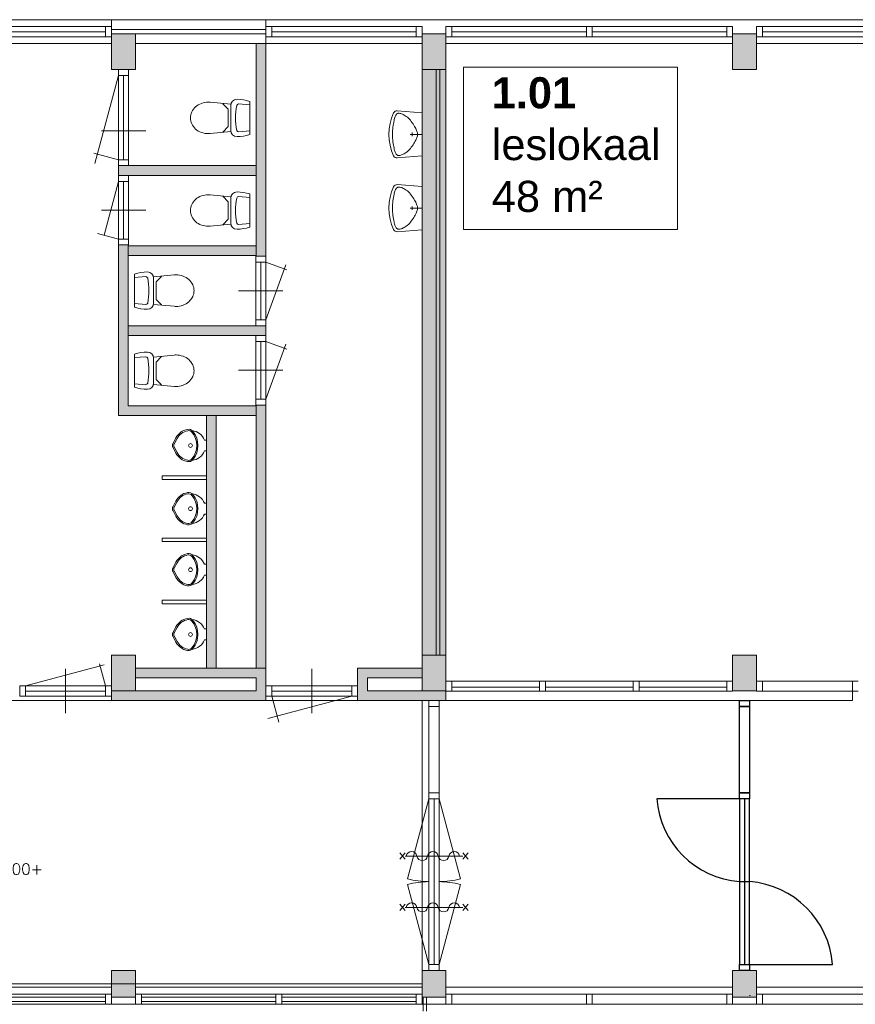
# Model space of a CAD drawing. Header units: millimetres. Extents: x 755778 to 1537169, y 90093 to 392038.
# Tile 71 of 134: x 925402 to 934818, y 348646 to 359738. Entities that reach past the tile are written whole.
import ezdxf

# ---------------------------------------------------------------- set-up
doc = ezdxf.new("R2010")
doc.units = ezdxf.units.MM
doc.layers.add('NIV 1HB', color=7, linetype='Continuous')
doc.layers.add('oppervlaktelijnen', color=6, linetype='Continuous', lineweight=35, plot=False)
doc.layers.add('RUIMTEnr', color=7, linetype='Continuous', lineweight=5)
doc.styles.add('ROMANS', font='romans.shx')
doc.styles.get("Standard").update_dxf_attribs({"font": 'arial.ttf'})

msp = doc.modelspace()

# ---------------------------------------------------------------- hatches: boundary and pattern name
at = {"layer": 'NIV 1HB', "lineweight": 5, "true_color": 0x555d61}
h = msp.add_hatch(color=251, dxfattribs=at)
h.paths.add_polyline_path([(922935.7, 359578.1), (923205.7, 359578.1), (923205.7, 359178.1), (922935.7, 359178.1)])
h.paths.add_polyline_path([(926435.7, 359578.1), (926705.7, 359578.1), (926705.7, 359178.1), (926435.7, 359178.1)])
h.paths.add_polyline_path([(929935.7, 359578.1), (930205.7, 359578.1), (930205.7, 359178.1), (929935.7, 359178.1)])
h.paths.add_polyline_path([(933435.7, 359578.1), (933705.7, 359578.1), (933705.7, 359178.1), (933435.7, 359178.1)])
h.paths.add_polyline_path([(940435.7, 359578.1), (940705.7, 359578.1), (940705.7, 359178.1), (940435.7, 359178.1)])
h.paths.add_polyline_path([(936935.7, 359578.1), (937205.7, 359578.1), (937205.7, 359178.1), (936935.7, 359178.1)])
h.paths.add_polyline_path([(943935.7, 359578.1), (944205.7, 359578.1), (944205.7, 359178.1), (943935.7, 359178.1)])
h.paths.add_polyline_path([(947435.7, 359578.1), (947705.7, 359578.1), (947705.7, 359178.1), (947435.7, 359178.1)])
h.paths.add_polyline_path([(950935.7, 359578.1), (951205.7, 359578.1), (951205.7, 359178.1), (950935.7, 359178.1)])
h.paths.add_polyline_path([(954435.7, 359578.1), (954705.7, 359578.1), (954705.7, 359178.1), (954435.7, 359178.1)])
h.paths.add_polyline_path([(957935.7, 359578.1), (958205.7, 359578.1), (958205.7, 359178.1), (957935.7, 359178.1)])
h.paths.add_polyline_path([(961435.7, 359578.1), (961705.7, 359578.1), (961705.7, 359178.1), (961435.7, 359178.1)])
h.paths.add_polyline_path([(964935.7, 359578.1), (965205.7, 359578.1), (965205.7, 359178.1), (964935.7, 359178.1)])
h.paths.add_polyline_path([(968435.7, 359578.1), (968705.7, 359578.1), (968705.7, 359178.1), (968435.7, 359178.1)])
h.paths.add_polyline_path([(971935.7, 359578.1), (972119.6, 359578.1), (972119.6, 359178.1), (971935.7, 359178.1)])
h.paths.add_polyline_path([(919725.7, 359578.1), (919995.7, 359578.1), (919995.7, 359178.1), (919725.7, 359178.1)])
h.paths.add_polyline_path([(918820.7, 359578.1), (919705.7, 359578.1), (919705.7, 359178.1), (918820.7, 359178.1)])
at = {"layer": 'NIV 1HB', "lineweight": 5}
for points in [[(928175.7, 359468.1), (928065.7, 359468.1), (928065.7, 357074.1), (928175.7, 357074.1)], [(928065.7, 358094.1), (926515.7, 358094.1), (926515.7, 357984.1), (926629.7, 357984.1), (928065.7, 357984.1)], [(928065.7, 355388.1), (926625.7, 355388.1), (926625.7, 357200.1), (926515.7, 357200.1), (926515.7, 355278.1), (928065.7, 355278.1)], [(928175.7, 356290.1), (928061.7, 356290.1), (926625.7, 356290.1), (926625.7, 356180.1), (928175.7, 356180.1)], [(928175.7, 355396.1), (928065.7, 355396.1), (928065.7, 352433.1), (928175.7, 352433.1)], [(927615.7, 355278.1), (927505.7, 355278.1), (927505.7, 352433.1), (927615.7, 352433.1)], [(928175.7, 352433.1), (926705.7, 352433.1), (926705.7, 352323.1), (928065.7, 352323.1), (928065.7, 352178.1), (926436.1, 352178.1), (926436.1, 352118.1), (926435.7, 352068.1), (928175.7, 352068.1)], [(929935.7, 352433.1), (929209.7, 352433.1), (929209.7, 352232.1), (929210.1, 352232.1), (929210.1, 352118.1), (929209.7, 352068.1), (930205.7, 352068.1), (930205.7, 352178.1), (929935.7, 352178.1), (929319.7, 352178.1), (929319.7, 352323.1), (929935.7, 352323.1)]]:
    msp.add_hatch(color=7, dxfattribs=at).paths.add_polyline_path(points)
h = msp.add_hatch(color=7, dxfattribs=at)
h.dxf.hatch_style = 1
h.paths.add_polyline_path([(930205.7, 359178.1), (929935.7, 359174.6), (929935.7, 352574.6), (930205.7, 352578.1)])
msp.add_hatch(color=7, dxfattribs=at).paths.add_polyline_path([(928065.7, 357192.1), (926625.7, 357192.1), (926625.7, 357082.1), (928065.7, 357082.1)], flags=17)
at = {"layer": 'NIV 1HB', "lineweight": 5, "true_color": 0x555d61}
h = msp.add_hatch(color=251, dxfattribs=at)
h.paths.add_polyline_path([(922935.7, 348728.1), (923205.7, 348728.1), (923205.7, 349028.1), (922935.7, 349028.1)])
h.paths.add_polyline_path([(926435.7, 348728.1), (926705.7, 348728.1), (926705.7, 349028.1), (926435.7, 349028.1)])
h.paths.add_polyline_path([(929935.7, 348728.1), (930205.7, 348728.1), (930205.7, 349028.1), (929935.7, 349028.1)])
h.paths.add_polyline_path([(933435.7, 348728.1), (933705.7, 348728.1), (933705.7, 349028.1), (933435.7, 349028.1)])
h.paths.add_polyline_path([(940435.7, 348728.1), (940705.7, 348728.1), (940705.7, 349028.1), (940435.7, 349028.1)])
h.paths.add_polyline_path([(936935.7, 348728.1), (937205.7, 348728.1), (937205.7, 349028.1), (936935.7, 349028.1)])
h.paths.add_polyline_path([(943935.7, 348728.1), (944205.7, 348728.1), (944205.7, 349028.1), (943935.7, 349028.1)])
h.paths.add_polyline_path([(926435.7, 352578.1), (926705.7, 352578.1), (926705.7, 352178.1), (926435.7, 352178.1)])
h.paths.add_polyline_path([(929935.7, 352578.1), (930205.7, 352578.1), (930205.7, 352178.1), (929935.7, 352178.1)])
h.paths.add_polyline_path([(933435.7, 352578.1), (933705.7, 352578.1), (933705.7, 352178.1), (933435.7, 352178.1)])
h.paths.add_polyline_path([(940435.7, 352578.1), (940705.7, 352578.1), (940705.7, 352178.1), (940435.7, 352178.1)])
h.paths.add_polyline_path([(936935.7, 352578.1), (937205.7, 352578.1), (937205.7, 352178.1), (936935.7, 352178.1)])
h.paths.add_polyline_path([(943935.7, 352578.1), (944205.7, 352578.1), (944205.7, 352178.1), (943935.7, 352178.1)])

# ---------------------------------------------------------------- linework, layer by layer
at = {"layer": 'NIV 1HB', "color": 7, "lineweight": 5}
for p, q in [((919995.7, 359738.1), (971935.7, 359738.1)), ((928175.7, 359738.1), (926435.7, 359738.1)), ((926435.7, 359738.1), (926435.7, 359628.1)), ((928175.7, 359628.1), (928175.7, 359738.1)), ((926368.7, 359660.1), (924854.2, 359660.1)), ((926368.7, 359603.1), (924854.2, 359603.1)), ((926435.7, 359660.1), (926368.7, 359660.1)), ((926368.7, 359660.1), (926368.7, 359546.1)), ((926435.7, 359660.1), (926435.7, 359546.1)), ((926435.7, 359628.1), (928175.7, 359628.1)), ((928242.7, 359660.1), (928175.7, 359660.1)), ((928175.7, 359660.1), (928175.7, 359546.1)), ((928242.7, 359660.1), (928242.7, 359546.1)), ((929868.7, 359660.1), (928242.7, 359660.1)), ((929868.7, 359603.1), (928242.7, 359603.1)), ((929935.7, 359660.1), (929868.7, 359660.1)), ((929868.7, 359660.1), (929868.7, 359546.1)), ((929935.7, 359660.1), (929935.7, 359546.1)), ((930272.7, 359660.1), (930205.7, 359660.1)), ((930205.7, 359660.1), (930205.7, 359546.1)), ((930272.7, 359660.1), (930272.7, 359546.1)), ((931787.2, 359660.1), (930272.7, 359660.1)), ((931787.2, 359603.1), (930272.7, 359603.1)), ((931854.2, 359660.1), (931787.2, 359660.1)), ((931787.2, 359660.1), (931787.2, 359546.1)), ((931854.2, 359660.1), (931854.2, 359546.1)), ((933368.7, 359660.1), (931854.2, 359660.1)), ((933368.7, 359603.1), (931854.2, 359603.1)), ((933435.7, 359660.1), (933368.7, 359660.1)), ((933368.7, 359660.1), (933368.7, 359546.1)), ((933435.7, 359660.1), (933435.7, 359546.1)), ((933772.7, 359660.1), (933705.7, 359660.1)), ((933705.7, 359660.1), (933705.7, 359546.1)), ((933772.7, 359660.1), (933772.7, 359546.1)), ((935287.2, 359660.1), (933772.7, 359660.1)), ((935287.2, 359603.1), (933772.7, 359603.1)), ((926368.7, 359546.1), (924854.2, 359546.1)), ((926368.7, 359546.1), (926435.7, 359546.1)), ((926435.7, 359578.1), (926705.7, 359578.1)), ((926435.7, 359178.1), (926435.7, 359578.1)), ((926705.7, 359578.1), (926705.7, 359178.1)), ((926705.7, 359468.1), (926705.7, 359578.1)), ((926705.7, 359578.1), (928175.7, 359578.1)), ((928175.7, 359578.1), (928175.7, 359468.1)), ((928175.7, 359546.1), (928242.7, 359546.1)), ((929868.7, 359546.1), (928242.7, 359546.1)), ((929868.7, 359546.1), (929935.7, 359546.1)), ((929935.7, 359578.1), (930205.7, 359578.1)), ((929935.7, 359178.1), (929935.7, 359578.1)), ((930205.7, 359578.1), (930205.7, 359178.1)), ((930205.7, 359546.1), (930272.7, 359546.1)), ((931787.2, 359546.1), (930272.7, 359546.1)), ((931787.2, 359546.1), (931854.2, 359546.1)), ((933368.7, 359546.1), (931854.2, 359546.1)), ((933368.7, 359546.1), (933435.7, 359546.1)), ((933435.7, 359578.1), (933705.7, 359578.1)), ((933435.7, 359178.1), (933435.7, 359578.1)), ((933705.7, 359578.1), (933705.7, 359178.1)), ((933705.7, 359546.1), (933772.7, 359546.1)), ((935287.2, 359546.1), (933772.7, 359546.1)), ((923205.7, 359468.1), (926435.7, 359468.1)), ((928175.7, 359468.1), (926705.7, 359468.1)), ((928065.7, 357074.1), (928065.7, 359468.1)), ((928065.7, 359468.1), (928175.7, 359468.1)), ((928175.7, 359468.1), (929935.7, 359468.1)), ((928175.7, 359468.1), (928175.7, 357074.1)), ((930205.7, 359468.1), (933435.7, 359468.1)), ((933705.7, 359468.1), (936935.7, 359468.1)), ((926705.7, 359178.1), (926435.7, 359178.1)), ((926515.7, 359178.1), (926515.7, 359111.1)), ((926629.7, 359178.1), (926515.7, 359178.1)), ((926629.7, 359111.1), (926629.7, 359178.1)), ((930205.7, 359178.1), (929935.7, 359178.1)), ((930135.7, 359178.1), (929935.7, 359178.1)), ((929935.7, 359178.1), (929935.7, 352578.1)), ((930095.7, 359178.1), (930095.7, 352578.1)), ((930205.7, 359178.1), (930095.7, 359178.1)), ((930135.7, 352578.1), (930135.7, 359178.1)), ((930205.7, 352578.1), (930205.7, 359178.1)), ((933705.7, 359178.1), (933435.7, 359178.1)), ((926515.7, 359111.1), (926250, 358119.4)), ((926629.7, 359111.1), (926515.7, 359111.1)), ((926515.7, 359111.1), (926515.7, 358161.1)), ((926572.7, 359111.1), (926572.7, 358161.1)), ((926629.7, 359111.1), (926629.7, 358161.1)), ((927780.1, 358786.2), (927549.3, 358808.1)), ((927750.1, 358729.5), (927690, 358791.5)), ((927750.1, 358533.8), (927750.1, 358729.5)), ((927780.1, 358492), (927780.1, 358770.2)), ((927868.6, 358788.7), (927994.1, 358777.8)), ((927994.1, 358817.6), (927994.1, 358444.6)), ((929620.2, 358599.1), (929623.6, 358613)), ((929623.6, 358613), (929627.1, 358625.4)), ((929627.1, 358625.4), (929630.6, 358636.3)), ((929630.6, 358636.3), (929634.2, 358645.9)), ((929634.2, 358645.9), (929637.9, 358654.2)), ((929637.9, 358654.2), (929641.6, 358661.3)), ((929641.6, 358661.3), (929645.4, 358667.3)), ((929645.4, 358667.3), (929649.4, 358672.3)), ((929649.4, 358672.3), (929653.5, 358676.4)), ((929653.5, 358676.4), (929657.8, 358679.5)), ((929935.7, 358689), (929655.9, 358711.2)), ((929657.8, 358679.5), (929662.6, 358681.8)), ((929662.6, 358681.8), (929667.7, 358683.2)), ((929667.7, 358683.2), (929673.5, 358683.8)), ((929673.5, 358683.8), (929679.9, 358683.4)), ((929679.9, 358683.4), (929687, 358682.2)), ((929687, 358682.2), (929695.1, 358680.2)), ((929695.1, 358680.2), (929704.1, 358677.3)), ((929704.1, 358677.3), (929714, 358673.5)), ((929714, 358673.5), (929724.5, 358668.8)), ((929724.5, 358668.8), (929735.6, 358663)), ((929735.6, 358663), (929747, 358656.2)), ((929747, 358656.2), (929758.6, 358648.2)), ((929758.6, 358648.2), (929770.2, 358639.1)), ((929770.2, 358639.1), (929781.8, 358628.7)), ((929781.8, 358628.7), (929793.1, 358617.1)), ((929793.1, 358617.1), (929804.1, 358604.5)), ((929804.1, 358604.5), (929814.6, 358591.2)), ((929935.7, 358689), (929935.7, 358202.7)), ((927750.1, 358533.8), (927690, 358471.8)), ((929603.3, 358488.3), (929605.1, 358509)), ((929605.1, 358509), (929607.5, 358529)), ((929607.5, 358529), (929610.3, 358548.3)), ((929610.3, 358548.3), (929613.4, 358566.5)), ((929613.4, 358566.5), (929616.7, 358583.5)), ((929616.7, 358583.5), (929620.2, 358599.1)), ((929814.6, 358591.2), (929824.6, 358577.4)), ((929824.6, 358577.4), (929834.1, 358563.4)), ((929834.1, 358563.4), (929842.9, 358549.6)), ((929842.9, 358549.6), (929851, 358536.1)), ((929851, 358536.1), (929858.2, 358523.4)), ((929858.2, 358523.4), (929864.6, 358511.6)), ((929864.6, 358511.6), (929870.1, 358500.6)), ((929870.1, 358500.6), (929874.7, 358490.3)), ((926322.7, 358486.1), (926822.7, 358486.1)), ((927780.1, 358477.1), (927549.3, 358455.2)), ((927868.6, 358473.5), (927994.1, 358484.4)), ((929601.7, 358445.8), (929602.1, 358467.1)), ((929602.1, 358424.5), (929601.7, 358445.8)), ((929602.1, 358467.1), (929603.3, 358488.3)), ((929603.3, 358403.4), (929602.1, 358424.5)), ((929605.1, 358382.7), (929603.3, 358403.4)), ((929607.5, 358362.6), (929605.1, 358382.7)), ((929935.7, 358445.8), (929800.4, 358445.8)), ((929823.6, 358465.6), (929823.6, 358426.1)), ((929870.1, 358391.1), (929864.6, 358380.1)), ((929874.7, 358401.3), (929870.1, 358391.1)), ((929874.7, 358490.3), (929878.4, 358480.7)), ((929878.4, 358410.9), (929874.7, 358401.3)), ((929878.4, 358480.7), (929881.3, 358471.6)), ((929881.3, 358420.1), (929878.4, 358410.9)), ((929881.3, 358471.6), (929883.4, 358462.8)), ((929883.4, 358428.9), (929881.3, 358420.1)), ((929883.4, 358462.8), (929884.6, 358454.2)), ((929884.6, 358437.4), (929883.4, 358428.9)), ((929884.6, 358454.2), (929885, 358445.8)), ((929885, 358445.8), (929884.6, 358437.4)), ((929610.3, 358343.3), (929607.5, 358362.6)), ((929613.4, 358325.1), (929610.3, 358343.3)), ((929616.7, 358308.1), (929613.4, 358325.1)), ((929620.2, 358292.6), (929616.7, 358308.1)), ((929623.6, 358278.6), (929620.2, 358292.6)), ((929627.1, 358266.2), (929623.6, 358278.6)), ((929793.1, 358274.5), (929781.8, 358262.9)), ((929804.1, 358287.1), (929793.1, 358274.5)), ((929814.6, 358300.5), (929804.1, 358287.1)), ((929824.6, 358314.3), (929814.6, 358300.5)), ((929834.1, 358328.2), (929824.6, 358314.3)), ((929842.9, 358342.1), (929834.1, 358328.2)), ((929851, 358355.5), (929842.9, 358342.1)), ((929858.2, 358368.2), (929851, 358355.5)), ((929864.6, 358380.1), (929858.2, 358368.2)), ((926278.2, 358224.7), (926238.2, 358235.4)), ((926515.7, 358161.1), (926278.2, 358224.7)), ((926515.7, 358161.1), (926515.7, 358094.1)), ((926629.7, 358161.1), (926515.7, 358161.1)), ((926629.7, 358094.1), (926629.7, 358161.1)), ((929630.6, 358255.3), (929627.1, 358266.2)), ((929634.2, 358245.7), (929630.6, 358255.3)), ((929637.9, 358237.5), (929634.2, 358245.7)), ((929641.6, 358230.4), (929637.9, 358237.5)), ((929645.4, 358224.4), (929641.6, 358230.4)), ((929649.4, 358219.4), (929645.4, 358224.4)), ((929653.5, 358215.3), (929649.4, 358219.4)), ((929657.8, 358212.1), (929653.5, 358215.3)), ((929935.7, 358202.7), (929655.9, 358180.5)), ((929662.6, 358209.8), (929657.8, 358212.1)), ((929667.7, 358208.4), (929662.6, 358209.8)), ((929673.5, 358207.9), (929667.7, 358208.4)), ((929679.9, 358208.2), (929673.5, 358207.9)), ((929687, 358209.4), (929679.9, 358208.2)), ((929695.1, 358211.5), (929687, 358209.4)), ((929704.1, 358214.4), (929695.1, 358211.5)), ((929714, 358218.1), (929704.1, 358214.4)), ((929724.5, 358222.9), (929714, 358218.1)), ((929735.6, 358228.6), (929724.5, 358222.9)), ((929747, 358235.5), (929735.6, 358228.6)), ((929758.6, 358243.4), (929747, 358235.5)), ((929770.2, 358252.5), (929758.6, 358243.4)), ((929781.8, 358262.9), (929770.2, 358252.5)), ((926629.7, 358094.1), (926515.7, 358094.1)), ((926515.7, 357984.1), (926515.7, 358094.1)), ((926515.7, 358094.1), (928065.7, 358094.1)), ((928065.7, 358094.1), (928065.7, 357984.1)), ((926515.7, 357917.1), (926515.7, 357984.1)), ((926629.7, 357984.1), (926515.7, 357984.1)), ((928065.7, 357984.1), (926515.7, 357984.1)), ((926629.7, 357984.1), (926629.7, 357917.1)), ((926515.7, 357917.1), (926353.2, 357310.6)), ((926629.7, 357917.1), (926515.7, 357917.1)), ((926515.7, 357267.1), (926515.7, 357917.1)), ((926572.7, 357267.1), (926572.7, 357917.1)), ((926629.7, 357267.1), (926629.7, 357917.1)), ((929637.9, 357823.5), (929641.6, 357830.6)), ((929641.6, 357830.6), (929645.4, 357836.6)), ((929645.4, 357836.6), (929649.4, 357841.6)), ((929649.4, 357841.6), (929653.5, 357845.6)), ((929653.5, 357845.6), (929657.8, 357848.8)), ((929935.7, 357858.2), (929655.9, 357880.5)), ((929657.8, 357848.8), (929662.6, 357851.1)), ((929662.6, 357851.1), (929667.7, 357852.5)), ((929667.7, 357852.5), (929673.5, 357853)), ((929673.5, 357853), (929679.9, 357852.7)), ((929679.9, 357852.7), (929687, 357851.5)), ((929687, 357851.5), (929695.1, 357849.5)), ((929695.1, 357849.5), (929704.1, 357846.6)), ((929704.1, 357846.6), (929714, 357842.8)), ((929714, 357842.8), (929724.5, 357838)), ((929724.5, 357838), (929735.6, 357832.3)), ((929735.6, 357832.3), (929747, 357825.5)), ((929935.7, 357858.2), (929935.7, 357372)), ((927780.1, 357743.2), (927549.3, 357765.1)), ((927750.1, 357686.5), (927690, 357748.5)), ((927780.1, 357449), (927780.1, 357727.2)), ((927868.6, 357745.7), (927994.1, 357734.8)), ((927994.1, 357774.6), (927994.1, 357401.6)), ((929607.5, 357698.3), (929610.3, 357717.6)), ((929610.3, 357717.6), (929613.4, 357735.8)), ((929613.4, 357735.8), (929616.7, 357752.8)), ((929616.7, 357752.8), (929620.2, 357768.3)), ((929620.2, 357768.3), (929623.6, 357782.3)), ((929623.6, 357782.3), (929627.1, 357794.7)), ((929627.1, 357794.7), (929630.6, 357805.6)), ((929630.6, 357805.6), (929634.2, 357815.2)), ((929634.2, 357815.2), (929637.9, 357823.5)), ((929747, 357825.5), (929758.6, 357817.5)), ((929758.6, 357817.5), (929770.2, 357808.4)), ((929770.2, 357808.4), (929781.8, 357798)), ((929781.8, 357798), (929793.1, 357786.4)), ((929793.1, 357786.4), (929804.1, 357773.8)), ((929804.1, 357773.8), (929814.6, 357760.4)), ((929814.6, 357760.4), (929824.6, 357746.6)), ((929824.6, 357746.6), (929834.1, 357732.7)), ((929834.1, 357732.7), (929842.9, 357718.8)), ((929842.9, 357718.8), (929851, 357705.4)), ((927750.1, 357490.8), (927750.1, 357686.5)), ((929601.7, 357615.1), (929602.1, 357636.4)), ((929602.1, 357593.8), (929601.7, 357615.1)), ((929602.1, 357636.4), (929603.3, 357657.5)), ((929603.3, 357657.5), (929605.1, 357678.2)), ((929605.1, 357678.2), (929607.5, 357698.3)), ((929935.7, 357615.1), (929800.4, 357615.1)), ((929823.6, 357634.9), (929823.6, 357595.3)), ((929851, 357705.4), (929858.2, 357692.7)), ((929858.2, 357692.7), (929864.6, 357680.8)), ((929864.6, 357680.8), (929870.1, 357669.9)), ((929870.1, 357669.9), (929874.7, 357659.6)), ((929874.7, 357659.6), (929878.4, 357650)), ((929878.4, 357650), (929881.3, 357640.8)), ((929881.3, 357640.8), (929883.4, 357632.1)), ((929883.4, 357632.1), (929884.6, 357623.5)), ((929884.6, 357606.7), (929883.4, 357598.1)), ((929884.6, 357623.5), (929885, 357615.1)), ((929885, 357615.1), (929884.6, 357606.7)), ((926322.7, 357592.1), (926822.7, 357592.1)), ((929603.3, 357572.7), (929602.1, 357593.8)), ((929605.1, 357552), (929603.3, 357572.7)), ((929607.5, 357531.9), (929605.1, 357552)), ((929610.3, 357512.6), (929607.5, 357531.9)), ((929613.4, 357494.4), (929610.3, 357512.6)), ((929834.1, 357497.5), (929824.6, 357483.6)), ((929842.9, 357511.4), (929834.1, 357497.5)), ((929851, 357524.8), (929842.9, 357511.4)), ((929858.2, 357537.5), (929851, 357524.8)), ((929864.6, 357549.3), (929858.2, 357537.5)), ((929870.1, 357560.3), (929864.6, 357549.3)), ((929874.7, 357570.6), (929870.1, 357560.3)), ((929878.4, 357580.2), (929874.7, 357570.6)), ((929881.3, 357589.4), (929878.4, 357580.2)), ((929883.4, 357598.1), (929881.3, 357589.4)), ((927780.1, 357434.1), (927549.3, 357412.2)), ((927750.1, 357490.8), (927690, 357428.8)), ((927868.6, 357430.5), (927994.1, 357441.4)), ((929616.7, 357477.4), (929613.4, 357494.4)), ((929620.2, 357461.8), (929616.7, 357477.4)), ((929623.6, 357447.9), (929620.2, 357461.8)), ((929627.1, 357435.5), (929623.6, 357447.9)), ((929630.6, 357424.6), (929627.1, 357435.5)), ((929634.2, 357415), (929630.6, 357424.6)), ((929637.9, 357406.7), (929634.2, 357415)), ((929641.6, 357399.6), (929637.9, 357406.7)), ((929645.4, 357393.6), (929641.6, 357399.6)), ((929649.4, 357388.6), (929645.4, 357393.6)), ((929653.5, 357384.6), (929649.4, 357388.6)), ((929657.8, 357381.4), (929653.5, 357384.6)), ((929714, 357387.4), (929704.1, 357383.6)), ((929724.5, 357392.2), (929714, 357387.4)), ((929735.6, 357397.9), (929724.5, 357392.2)), ((929747, 357404.7), (929735.6, 357397.9)), ((929758.6, 357412.7), (929747, 357404.7)), ((929770.2, 357421.8), (929758.6, 357412.7)), ((929781.8, 357432.2), (929770.2, 357421.8)), ((929793.1, 357443.8), (929781.8, 357432.2)), ((929804.1, 357456.4), (929793.1, 357443.8)), ((929814.6, 357469.8), (929804.1, 357456.4)), ((929824.6, 357483.6), (929814.6, 357469.8)), ((926515.7, 357267.1), (926278.2, 357330.7)), ((929935.7, 357372), (929655.9, 357349.7)), ((929662.6, 357379.1), (929657.8, 357381.4)), ((929667.7, 357377.7), (929662.6, 357379.1)), ((929673.5, 357377.2), (929667.7, 357377.7)), ((929679.9, 357377.5), (929673.5, 357377.2)), ((929687, 357378.7), (929679.9, 357377.5)), ((929695.1, 357380.7), (929687, 357378.7)), ((929704.1, 357383.6), (929695.1, 357380.7)), ((926515.7, 357200.1), (926515.7, 357267.1)), ((926629.7, 357267.1), (926515.7, 357267.1)), ((926629.7, 357200.1), (926515.7, 357200.1)), ((926625.7, 357200.1), (926515.7, 357200.1)), ((926515.7, 357200.1), (926515.7, 355278.1)), ((926625.7, 355388.1), (926625.7, 357200.1)), ((926625.7, 357082.1), (926625.7, 357192.1)), ((926625.7, 357192.1), (928065.7, 357192.1)), ((926629.7, 357267.1), (926629.7, 357200.1)), ((928065.7, 357192.1), (928065.7, 357082.1)), ((928065.7, 357082.1), (926625.7, 357082.1)), ((928061.7, 357007.1), (928061.7, 357074.1)), ((928061.7, 357074.1), (928175.7, 357074.1)), ((928175.7, 357074.1), (928065.7, 357074.1)), ((928175.7, 357074.1), (928175.7, 357007.1)), ((928061.7, 357007.1), (928175.7, 357007.1)), ((928061.7, 357007.1), (928061.7, 356357.1)), ((928118.7, 357007.1), (928118.7, 356357.1)), ((928175.7, 357007.1), (928413.8, 356920.4)), ((928175.7, 357007.1), (928175.7, 356357.1)), ((928175.7, 356357.1), (928401.2, 356976.7)), ((926697.3, 356499.6), (926697.3, 356872.6)), ((926822.8, 356843.7), (926697.3, 356832.8)), ((926911.3, 356840.1), (927142.1, 356862)), ((926941.3, 356783.4), (927001.4, 356845.3)), ((926911.3, 356825.2), (926911.3, 356547)), ((926941.3, 356783.4), (926941.3, 356587.6)), ((927868.7, 356682.1), (928368.7, 356682.1)), ((926822.8, 356528.5), (926697.3, 356539.4)), ((926911.3, 356530.9), (927142.1, 356509)), ((926941.3, 356587.6), (927001.4, 356525.7)), ((926625.7, 356180.1), (926625.7, 356290.1)), ((926625.7, 356290.1), (928175.7, 356290.1)), ((928061.7, 356290.1), (928061.7, 356357.1)), ((928061.7, 356357.1), (928175.7, 356357.1)), ((928061.7, 356290.1), (928175.7, 356290.1)), ((928175.7, 356357.1), (928175.7, 356290.1)), ((928175.7, 356290.1), (928175.7, 356180.1)), ((928175.7, 356180.1), (926625.7, 356180.1)), ((928061.7, 356180.1), (928061.7, 356113.1)), ((928061.7, 356180.1), (928175.7, 356180.1)), ((928175.7, 356113.1), (928175.7, 356180.1)), ((928061.7, 356113.1), (928175.7, 356113.1)), ((928061.7, 355463.1), (928061.7, 356113.1)), ((928118.7, 355463.1), (928118.7, 356113.1)), ((928175.7, 356113.1), (928413.8, 356026.4)), ((928175.7, 355463.1), (928175.7, 356113.1)), ((928175.7, 355463.1), (928401.2, 356082.7)), ((926697.3, 355597.6), (926697.3, 355970.6)), ((926911.3, 355938.1), (927142.1, 355960)), ((926941.3, 355881.4), (927001.4, 355943.3)), ((926822.8, 355941.7), (926697.3, 355930.8)), ((926911.3, 355923.2), (926911.3, 355645)), ((926941.3, 355881.4), (926941.3, 355685.6)), ((927868.7, 355788.1), (928368.7, 355788.1)), ((926822.8, 355626.5), (926697.3, 355637.4)), ((926911.3, 355628.9), (927142.1, 355607)), ((926941.3, 355685.6), (927001.4, 355623.7)), ((928065.7, 355388.1), (926625.7, 355388.1)), ((928061.7, 355463.1), (928061.7, 355396.1)), ((928061.7, 355463.1), (928175.7, 355463.1)), ((928061.7, 355396.1), (928175.7, 355396.1)), ((928065.7, 352433.1), (928065.7, 355396.1)), ((928065.7, 355396.1), (928175.7, 355396.1)), ((928065.7, 355278.1), (928065.7, 355388.1)), ((928175.7, 355396.1), (928175.7, 355463.1)), ((928175.7, 355396.1), (928175.7, 352433.1)), ((926515.7, 355278.1), (928065.7, 355278.1)), ((927505.7, 352433.1), (927505.7, 355278.1)), ((927505.7, 355278.1), (927615.7, 355278.1)), ((927615.7, 355278.1), (927615.7, 352433.1)), ((927130, 354964.6), (927163.1, 355027.4)), ((927142.8, 354957.8), (927176, 355020.6)), ((927505.7, 355002.9), (927483.1, 355002.9)), ((927505.7, 354879.6), (927505.7, 355002.9)), ((927163.1, 354855.1), (927130, 354917.9)), ((927176, 354861.9), (927142.8, 354924.7)), ((927505.7, 354879.6), (927483.1, 354879.6)), ((927505.7, 354598.1), (927005.7, 354598.1)), ((927005.7, 354598.1), (927005.7, 354558.1)), ((927005.7, 354558.1), (927505.7, 354558.1)), ((927505.7, 354558.1), (927505.7, 354598.1)), ((927130, 354253), (927163.1, 354315.8)), ((927142.8, 354246.3), (927176, 354309)), ((927505.7, 354291.3), (927483.1, 354291.3)), ((927505.7, 354168), (927505.7, 354291.3)), ((927163.1, 354143.6), (927130, 354206.3)), ((927176, 354150.3), (927142.8, 354213.1)), ((927505.7, 354168), (927483.1, 354168)), ((927505.7, 353898.1), (927005.7, 353898.1)), ((927005.7, 353898.1), (927005.7, 353858.1)), ((927005.7, 353858.1), (927505.7, 353858.1)), ((927505.7, 353858.1), (927505.7, 353898.1)), ((927130, 353564.8), (927163.1, 353627.6)), ((927142.8, 353558), (927176, 353620.8)), ((927163.1, 353455.3), (927130, 353518.1)), ((927176, 353462.1), (927142.8, 353524.9)), ((927505.7, 353603.1), (927483.1, 353603.1)), ((927505.7, 353479.8), (927505.7, 353603.1)), ((927505.7, 353479.8), (927483.1, 353479.8)), ((927505.7, 353198.1), (927005.7, 353198.1)), ((927005.7, 353198.1), (927005.7, 353158.1)), ((927505.7, 353158.1), (927505.7, 353198.1)), ((927005.7, 353158.1), (927505.7, 353158.1)), ((927130, 352835.8), (927163.1, 352898.5)), ((927142.8, 352829), (927176, 352891.8)), ((927505.7, 352874.1), (927483.1, 352874.1)), ((927505.7, 352750.8), (927505.7, 352874.1)), ((927163.1, 352726.3), (927130, 352789.1)), ((927176, 352733.1), (927142.8, 352795.8)), ((927505.7, 352750.8), (927483.1, 352750.8)), ((926435.7, 352578.1), (926705.7, 352578.1)), ((926435.7, 352178.1), (926435.7, 352578.1)), ((926435.7, 352178.1), (926435.7, 352578.1)), ((926435.7, 352578.1), (926705.7, 352578.1)), ((926705.7, 352578.1), (926705.7, 352178.1)), ((926705.7, 352578.1), (926705.7, 352178.1)), ((929935.7, 352578.1), (930135.7, 352578.1)), ((929935.7, 352578.1), (930205.7, 352578.1)), ((929935.7, 352178.1), (929935.7, 352578.1)), ((929935.7, 352178.1), (929935.7, 352578.1)), ((929935.7, 352578.1), (930205.7, 352578.1)), ((930095.7, 352578.1), (930205.7, 352578.1)), ((930205.7, 352578.1), (930205.7, 352178.1)), ((930205.7, 352578.1), (930205.7, 352178.1)), ((933435.7, 352578.1), (933705.7, 352578.1)), ((933435.7, 352178.1), (933435.7, 352578.1)), ((933435.7, 352178.1), (933435.7, 352578.1)), ((933435.7, 352578.1), (933705.7, 352578.1)), ((933705.7, 352578.1), (933705.7, 352178.1)), ((933705.7, 352578.1), (933705.7, 352178.1)), ((925469.1, 352232.1), (926354.6, 352469.4)), ((925919.1, 351925.1), (925919.1, 352425.1)), ((926369.1, 352232.1), (926302.7, 352479.8)), ((928175.7, 352433.1), (926705.7, 352433.1)), ((926705.7, 352433.1), (926705.7, 352323.1)), ((927615.7, 352433.1), (927505.7, 352433.1)), ((928175.7, 352433.1), (928065.7, 352433.1)), ((928175.7, 352068.1), (928175.7, 352433.1)), ((928693.1, 351925.1), (928693.1, 352425.1)), ((929209.7, 352068.1), (929209.7, 352433.1)), ((929209.7, 352433.1), (929935.7, 352433.1)), ((929935.7, 352433.1), (929935.7, 352323.1)), ((926705.7, 352323.1), (928065.7, 352323.1)), ((928065.7, 352323.1), (928065.7, 352178.1)), ((929935.7, 352323.1), (929319.7, 352323.1)), ((929319.7, 352323.1), (929319.7, 352178.1)), ((930205.7, 352288.1), (930205.7, 352068.1)), ((930272.7, 352288.1), (930205.7, 352288.1)), ((930205.7, 352174.1), (930205.7, 352288.1)), ((930205.7, 352288.1), (933435.7, 352288.1)), ((930272.7, 352174.1), (930272.7, 352288.1)), ((930272.7, 352288.1), (931260.7, 352288.1)), ((931327.7, 352288.1), (931260.7, 352288.1)), ((931260.7, 352174.1), (931260.7, 352288.1)), ((931327.7, 352174.1), (931327.7, 352288.1)), ((931327.7, 352288.1), (932314.7, 352288.1)), ((932381.7, 352288.1), (932314.7, 352288.1)), ((932314.7, 352174.1), (932314.7, 352288.1)), ((932381.7, 352174.1), (932381.7, 352288.1)), ((932381.7, 352288.1), (933368.7, 352288.1)), ((933435.7, 352288.1), (933368.7, 352288.1)), ((933368.7, 352174.1), (933368.7, 352288.1)), ((933435.7, 352174.1), (933435.7, 352288.1)), ((933772.7, 352288.1), (933705.7, 352288.1)), ((933705.7, 352288.1), (933705.7, 352174.1)), ((933772.7, 352288.1), (933772.7, 352174.1)), ((933772.7, 352288.1), (934784.7, 352288.1)), ((934784.7, 352068.1), (934784.7, 352288.1)), ((934851.7, 352288.1), (934784.7, 352288.1)), ((934784.7, 352288.1), (934784.7, 352174.1)), ((925469.1, 352232.1), (925402.1, 352232.1)), ((925402.1, 352232.1), (925402.1, 352118.1)), ((925469.1, 352232.1), (925469.1, 352118.1)), ((926369.1, 352232.1), (925469.1, 352232.1)), ((926369.1, 352175.1), (925469.1, 352175.1)), ((926436.1, 352232.1), (926369.1, 352232.1)), ((926369.1, 352232.1), (926369.1, 352118.1)), ((926705.7, 352178.1), (926435.7, 352178.1)), ((926705.7, 352178.1), (926435.7, 352178.1)), ((928065.7, 352178.1), (926435.7, 352178.1)), ((926435.7, 352178.1), (926435.7, 352068.1)), ((926436.1, 352232.1), (926436.1, 352118.1)), ((928243.1, 352232.1), (928176.1, 352232.1)), ((928176.1, 352232.1), (928176.1, 352118.1)), ((928243.1, 352232.1), (928243.1, 352118.1)), ((929143.1, 352232.1), (928243.1, 352232.1)), ((929143.1, 352175.1), (928243.1, 352175.1)), ((929210.1, 352232.1), (929143.1, 352232.1)), ((929143.1, 352232.1), (929143.1, 352118.1)), ((929210.1, 352232.1), (929210.1, 352118.1)), ((929319.7, 352178.1), (930205.7, 352178.1)), ((930205.7, 352178.1), (929935.7, 352178.1)), ((930205.7, 352178.1), (929935.7, 352178.1)), ((930205.7, 352178.1), (930205.7, 352068.1)), ((930205.7, 352174.1), (930272.7, 352174.1)), ((930272.7, 352220.4), (931260.7, 352220.4)), ((930272.7, 352174.1), (931260.7, 352174.1)), ((931260.7, 352174.1), (931327.7, 352174.1)), ((931327.7, 352220.4), (932315.7, 352220.4)), ((931327.7, 352174.1), (932314.7, 352174.1)), ((932314.7, 352174.1), (932381.7, 352174.1)), ((932381.7, 352220.4), (933369.7, 352220.4)), ((932381.7, 352174.1), (933368.7, 352174.1)), ((933368.7, 352174.1), (933435.7, 352174.1)), ((933705.7, 352178.1), (933435.7, 352178.1)), ((933705.7, 352178.1), (933435.7, 352178.1)), ((933705.7, 352174.1), (933772.7, 352174.1)), ((933772.7, 352174.1), (934784.7, 352174.1)), ((934784.7, 352174.1), (934851.7, 352174.1)), ((925402.1, 352118.1), (925469.1, 352118.1)), ((926369.1, 352118.1), (925469.1, 352118.1)), ((926369.1, 352118.1), (926436.1, 352118.1)), ((926435.7, 352068.1), (928175.7, 352068.1)), ((928176.1, 352118.1), (928243.1, 352118.1)), ((929143.1, 352118.1), (928199.6, 351865.3)), ((928243.1, 352118.1), (928322.1, 351823.3)), ((929143.1, 352118.1), (928243.1, 352118.1)), ((929143.1, 352118.1), (929210.1, 352118.1)), ((930205.7, 352068.1), (929209.7, 352068.1)), ((930013.7, 352068.1), (930013.7, 352001.1)), ((930127.7, 352068.1), (930013.7, 352068.1)), ((930127.7, 352001.1), (930127.7, 352068.1)), ((930205.7, 352068.1), (934784.7, 352068.1)), ((930127.7, 352001.1), (930013.7, 352001.1)), ((930013.7, 352001.1), (930013.7, 351013.1)), ((930127.7, 352001.1), (930127.7, 351013.1)), ((930013.7, 350961.1), (929772.2, 350059.9)), ((930013.7, 351028.1), (930013.7, 350961.1)), ((930127.7, 351028.1), (930013.7, 351028.1)), ((930127.7, 350961.1), (930013.7, 350961.1)), ((930013.7, 350961.1), (930013.7, 349095.1)), ((930070.7, 350961.1), (930070.7, 349095.1)), ((930127.7, 350961.1), (930127.7, 351028.1)), ((930127.7, 350961.1), (930127.7, 349095.1)), ((930127.7, 350961.1), (930369.2, 350059.9)), ((929686.7, 350279.5), (929746.7, 350351.5)), ((929686.7, 350351.5), (929746.7, 350279.5)), ((929746.7, 350315.5), (930394.7, 350315.5)), ((930454.7, 350351.5), (930394.7, 350279.5)), ((930454.7, 350279.5), (930394.7, 350351.5)), ((930013.7, 349095.1), (929772.2, 349996.3)), ((930127.7, 349095.1), (930369.2, 349996.3)), ((929686.7, 349701.1), (929746.7, 349773.1)), ((929686.7, 349773.1), (929746.7, 349701.1)), ((929746.7, 349737.1), (930394.7, 349737.1)), ((930454.7, 349773.1), (930394.7, 349701.1)), ((930454.7, 349701.1), (930394.7, 349773.1)), ((930013.7, 349095.1), (930013.7, 349028.1)), ((930127.7, 349095.1), (930013.7, 349095.1)), ((930127.7, 349028.1), (930127.7, 349095.1)), ((926705.7, 349028.1), (926435.7, 349028.1)), ((926435.7, 349028.1), (926435.7, 348728.1)), ((926705.7, 348728.1), (926705.7, 349028.1)), ((930205.7, 349028.1), (929935.7, 349028.1)), ((929935.7, 349028.1), (929935.7, 348728.1)), ((930127.7, 349028.1), (930013.7, 349028.1)), ((930205.7, 348728.1), (930205.7, 349028.1)), ((933705.7, 349028.1), (933435.7, 349028.1)), ((933435.7, 349028.1), (933435.7, 348728.1)), ((933705.7, 348728.1), (933705.7, 349028.1)), ((923205.7, 348838.1), (926435.7, 348838.1)), ((926368.7, 348760.1), (924854.2, 348760.1)), ((926435.7, 348760.1), (926368.7, 348760.1)), ((926368.7, 348760.1), (926368.7, 348646.1)), ((926435.7, 348760.1), (926435.7, 348646.1)), ((926705.7, 348838.1), (929935.7, 348838.1)), ((926772.7, 348760.1), (926705.7, 348760.1)), ((926705.7, 348760.1), (926705.7, 348646.1)), ((926772.7, 348760.1), (926772.7, 348646.1)), ((928287.2, 348760.1), (926772.7, 348760.1)), ((928354.2, 348760.1), (928287.2, 348760.1)), ((928287.2, 348760.1), (928287.2, 348646.1)), ((928354.2, 348760.1), (928354.2, 348646.1)), ((929868.7, 348760.1), (928354.2, 348760.1)), ((929935.7, 348760.1), (929868.7, 348760.1)), ((929868.7, 348760.1), (929868.7, 348646.1)), ((929935.7, 348760.1), (929935.7, 348646.1)), ((930205.7, 348838.1), (933435.7, 348838.1)), ((930272.7, 348760.1), (930205.7, 348760.1)), ((930205.7, 348760.1), (930205.7, 348646.1)), ((930272.7, 348760.1), (930272.7, 348646.1)), ((931787.2, 348760.1), (930272.7, 348760.1)), ((931854.2, 348760.1), (931787.2, 348760.1)), ((931787.2, 348760.1), (931787.2, 348646.1)), ((931854.2, 348760.1), (931854.2, 348646.1)), ((933368.7, 348760.1), (931854.2, 348760.1)), ((933435.7, 348760.1), (933368.7, 348760.1)), ((933368.7, 348760.1), (933368.7, 348646.1)), ((933435.7, 348760.1), (933435.7, 348646.1)), ((933625.1, 348743.1), (933628.6, 348750.9)), ((933632.5, 348743.1), (933628.6, 348750.8)), ((933705.7, 348838.1), (936935.7, 348838.1)), ((933772.7, 348760.1), (933705.7, 348760.1)), ((933705.7, 348760.1), (933705.7, 348646.1)), ((933772.7, 348760.1), (933772.7, 348646.1)), ((935287.2, 348760.1), (933772.7, 348760.1)), ((968570.7, 348646.1), (919995.7, 348646.1)), ((926368.7, 348728.1), (924854.2, 348728.1)), ((924854.2, 348678.1), (926368.7, 348678.1)), ((926368.7, 348678.1), (926368.7, 348728.1)), ((926368.7, 348646.1), (926435.7, 348646.1)), ((926435.7, 348728.1), (926705.7, 348728.1)), ((926705.7, 348646.1), (926772.7, 348646.1)), ((928287.2, 348728.1), (926772.7, 348728.1)), ((926772.7, 348728.1), (926772.7, 348678.1)), ((926772.7, 348678.1), (928287.2, 348678.1)), ((928287.2, 348678.1), (928287.2, 348728.1)), ((928287.2, 348646.1), (928354.2, 348646.1)), ((929868.7, 348728.1), (928354.2, 348728.1)), ((928354.2, 348728.1), (928354.2, 348678.1)), ((928354.2, 348678.1), (929868.7, 348678.1)), ((929868.7, 348678.1), (929868.7, 348728.1)), ((929868.7, 348646.1), (929935.7, 348646.1)), ((929935.7, 348728.1), (930205.7, 348728.1)), ((929984.5, 348728.1), (929948.4, 348728.1)), ((929948.4, 348728.1), (929948.4, 348568.1)), ((929984.5, 348568.1), (929984.5, 348728.1)), ((930205.7, 348646.1), (930272.7, 348646.1)), ((931787.2, 348646.1), (931854.2, 348646.1)), ((933368.7, 348646.1), (933435.7, 348646.1)), ((933435.7, 348728.1), (933705.7, 348728.1)), ((933705.7, 348646.1), (933772.7, 348646.1))]:
    msp.add_line(p, q, dxfattribs=at)
at = {"layer": 'NIV 1HB', "color": 7}
for p, q in [((933513.7, 352068.1), (933627.7, 352068.1)), ((933513.7, 352001.1), (933513.7, 352068.1)), ((933627.7, 352068.1), (933627.7, 352001.1)), ((933513.7, 352001.1), (933627.7, 352001.1)), ((933513.7, 351028.1), (933513.7, 352001.1)), ((933627.7, 352001.1), (933513.7, 352001.1)), ((933627.7, 352001.1), (933627.7, 351028.1)), ((933513.7, 350961.1), (932580.7, 350961.1)), ((933627.7, 351028.1), (933513.7, 351028.1)), ((933513.7, 351028.1), (933627.7, 351028.1)), ((933513.7, 350961.1), (933513.7, 351028.1)), ((933627.7, 350961.1), (933513.7, 350961.1)), ((933513.7, 350961.1), (933513.7, 349095.1)), ((933627.7, 350961.1), (933513.7, 350961.1)), ((933570.7, 350961.1), (933570.7, 349095.1)), ((933627.7, 351028.1), (933627.7, 350961.1)), ((933627.7, 349095.1), (933627.7, 350961.1)), ((933513.7, 350028.1), (933627.7, 350028.1)), ((933513.7, 349095.1), (933627.7, 349095.1)), ((933513.7, 349095.1), (933627.7, 349095.1)), ((933513.7, 349028.1), (933513.7, 349095.1)), ((933627.7, 349095.1), (933627.7, 349028.1)), ((933627.7, 349095.1), (934560.7, 349095.1)), ((933627.7, 349028.1), (933513.7, 349028.1))]:
    msp.add_line(p, q, dxfattribs=at)
at = {"layer": 'NIV 1HB', "color": 7, "lineweight": 5}
for centre in [(927326.1, 354941.2), (927326.1, 354229.7), (927326.1, 353541.5), (927326.1, 352812.4)]:
    msp.add_circle(centre, 21.5, dxfattribs=at)
for centre, radius, start, end in [((927851, 358770.2), 70.9, 90, 180), ((927851.1, 358394.5), 446.6, 71.32403, 90.01159), ((927503.8, 358621.1), 181, 131.25548, 154.72196), ((927518.2, 358604.7), 202.8, 109.96738, 131.25548), ((927527.5, 358578.9), 230.2, 90, 109.96738), ((927527.5, 358578.9), 230.2, 84.57812, 90), ((928540.9, 358631.1), 707.8, 168.49957, 191.50043), ((927867.5, 358768.1), 20.6, 86.89039, 168.49957), ((927481.5, 358631.7), 156.3, 154.72196, 180), ((927481.5, 358631.7), 156.3, 180, 205.27804), ((930143, 358445.8), 580, 155.35536, 204.64464), ((929652.7, 358670.8), 40.5, 85.45689, 155.35536), ((927503.8, 358642.2), 181, 205.27804, 228.74452), ((927518.2, 358658.6), 202.8, 228.74452, 250.03262), ((927527.5, 358684.4), 230.2, 250.03262, 270), ((927527.5, 358684.4), 230.2, 270, 275.42188), ((927851, 358492), 70.9, 180, 270), ((927867.5, 358494.1), 20.6, 191.50043, 273.10961), ((927851.1, 358867.7), 446.6, 269.98841, 288.67597), ((929652.7, 358220.9), 40.5, 204.64464, 274.54311), ((930143, 357615.1), 580, 155.35536, 204.64464), ((929652.7, 357840), 40.5, 85.45689, 155.35536), ((927518.2, 357561.7), 202.8, 109.96738, 131.25548), ((927527.5, 357535.9), 230.2, 90, 109.96738), ((927527.5, 357535.9), 230.2, 84.57812, 90), ((927851, 357727.2), 70.9, 90, 180), ((928540.9, 357588.1), 707.8, 168.49957, 191.50043), ((927867.5, 357725.1), 20.6, 86.89039, 168.49957), ((927851.1, 357351.5), 446.6, 71.32403, 90.01159), ((927481.5, 357588.7), 156.3, 154.72196, 180), ((927503.8, 357578.1), 181, 131.25548, 154.72196), ((927481.5, 357588.7), 156.3, 180, 205.27804), ((927503.8, 357599.2), 181, 205.27804, 228.74452), ((927518.2, 357615.6), 202.8, 228.74452, 250.03262), ((927527.5, 357641.4), 230.2, 250.03262, 270), ((927527.5, 357641.4), 230.2, 270, 275.42188), ((927851, 357449), 70.9, 180, 270), ((927867.5, 357451.1), 20.6, 191.50043, 273.10961), ((927851.1, 357824.7), 446.6, 269.98841, 288.67597), ((929652.7, 357390.1), 40.5, 204.64464, 274.54311), ((926840.3, 356449.5), 446.6, 89.98841, 108.67597), ((926823.9, 356823.1), 20.6, 11.50043, 93.10961), ((926840.4, 356825.2), 70.9, 0, 90), ((927163.9, 356632.8), 230.2, 90, 95.42188), ((927163.9, 356632.8), 230.2, 70.03262, 90), ((927173.2, 356658.6), 202.8, 48.74452, 70.03262), ((926150.5, 356686.1), 707.8, 348.49957, 11.50043), ((927187.6, 356675), 181, 25.27804, 48.74452), ((927209.9, 356685.5), 156.3, 0, 25.27804), ((927187.6, 356696), 181, 311.25548, 334.72196), ((927209.9, 356685.5), 156.3, 334.72196, 0), ((926840.3, 356922.7), 446.6, 251.32403, 270.01159), ((926823.9, 356549.1), 20.6, 266.89039, 348.49957), ((926840.4, 356547), 70.9, 270, 0), ((927163.9, 356738.2), 230.2, 264.57812, 270), ((927163.9, 356738.2), 230.2, 270, 289.96738), ((927173.2, 356712.5), 202.8, 289.96738, 311.25548), ((926840.3, 355547.5), 446.6, 89.98841, 108.67597), ((926840.4, 355923.2), 70.9, 0, 90), ((927163.9, 355730.8), 230.2, 90, 95.42188), ((927163.9, 355730.8), 230.2, 70.03262, 90), ((927173.2, 355756.6), 202.8, 48.74452, 70.03262), ((926823.9, 355921.1), 20.6, 11.50043, 93.10961), ((926150.5, 355784.1), 707.8, 348.49957, 11.50043), ((927187.6, 355773), 181, 25.27804, 48.74452), ((927209.9, 355783.5), 156.3, 0, 25.27804), ((927209.9, 355783.5), 156.3, 334.72196, 0), ((926823.9, 355647.1), 20.6, 266.89039, 348.49957), ((926840.4, 355645), 70.9, 270, 0), ((927163.9, 355836.2), 230.2, 270, 289.96738), ((927173.2, 355810.5), 202.8, 289.96738, 311.25548), ((927187.6, 355794), 181, 311.25548, 334.72196), ((926840.3, 356020.7), 446.6, 251.32403, 270.01159), ((927163.9, 355836.2), 230.2, 264.57812, 270), ((927326.1, 354941.2), 184.3, 100.4462, 152.14604), ((927326.1, 354941.2), 169.8, 100.4462, 152.14604), ((927304.4, 355059.1), 64.5, 39.25652, 100.4462), ((927304.4, 355059.1), 50, 39.25652, 100.4462), ((927160.2, 354941.2), 236.2, 320.74348, 39.25652), ((927326.1, 354941.2), 168.6, 21.44361, 83.37374), ((927160.2, 354941.2), 250.7, 320.74348, 39.25652), ((927174.2, 354941.2), 50, 152.14604, 207.85396), ((927174.2, 354941.2), 35.5, 152.14604, 207.85396), ((927326.1, 354941.2), 184.3, 207.85396, 259.5538), ((927326.1, 354941.2), 169.8, 207.85396, 259.5538), ((927326.1, 354941.2), 168.6, 276.62626, 338.55639), ((927304.4, 354823.4), 64.5, 259.5538, 320.74348), ((927304.4, 354823.4), 50, 259.5538, 320.74348), ((927326.1, 354229.7), 184.3, 100.4462, 152.14604), ((927326.1, 354229.7), 169.8, 100.4462, 152.14604), ((927304.4, 354347.5), 64.5, 39.25652, 100.4462), ((927304.4, 354347.5), 50, 39.25652, 100.4462), ((927326.1, 354229.7), 168.6, 21.44361, 83.37374), ((927160.2, 354229.7), 236.2, 320.74348, 39.25652), ((927160.2, 354229.7), 250.7, 320.74348, 39.25652), ((927174.2, 354229.7), 50, 152.14604, 207.85396), ((927174.2, 354229.7), 35.5, 152.14604, 207.85396), ((927326.1, 354229.7), 168.6, 276.62626, 338.55639), ((927326.1, 354229.7), 184.3, 207.85396, 259.5538), ((927326.1, 354229.7), 169.8, 207.85396, 259.5538), ((927304.4, 354111.9), 64.5, 259.5538, 320.74348), ((927304.4, 354111.9), 50, 259.5538, 320.74348), ((927326.1, 353541.5), 184.3, 100.4462, 152.14604), ((927326.1, 353541.5), 169.8, 100.4462, 152.14604), ((927304.4, 353659.3), 64.5, 39.25652, 100.4462), ((927304.4, 353659.3), 50, 39.25652, 100.4462), ((927160.2, 353541.5), 236.2, 320.74348, 39.25652), ((927326.1, 353541.5), 168.6, 21.44361, 83.37374), ((927160.2, 353541.5), 250.7, 320.74348, 39.25652), ((927174.2, 353541.5), 50, 152.14604, 207.85396), ((927174.2, 353541.5), 35.5, 152.14604, 207.85396), ((927326.1, 353541.5), 184.3, 207.85396, 259.5538), ((927326.1, 353541.5), 169.8, 207.85396, 259.5538), ((927304.4, 353423.6), 50, 259.5538, 320.74348), ((927326.1, 353541.5), 168.6, 276.62626, 338.55639), ((927304.4, 353423.6), 64.5, 259.5538, 320.74348), ((927326.1, 352812.4), 184.3, 100.4462, 152.14604), ((927326.1, 352812.4), 169.8, 100.4462, 152.14604), ((927304.4, 352930.2), 64.5, 39.25652, 100.4462), ((927304.4, 352930.2), 50, 39.25652, 100.4462), ((927160.2, 352812.4), 236.2, 320.74348, 39.25652), ((927326.1, 352812.4), 168.6, 21.44361, 83.37374), ((927160.2, 352812.4), 250.7, 320.74348, 39.25652), ((927174.2, 352812.4), 50, 152.14604, 207.85396), ((927174.2, 352812.4), 35.5, 152.14604, 207.85396), ((927326.1, 352812.4), 184.3, 207.85396, 259.5538), ((927326.1, 352812.4), 169.8, 207.85396, 259.5538), ((927326.1, 352812.4), 168.6, 276.62626, 338.55639), ((927304.4, 352694.6), 64.5, 259.5538, 320.74348), ((927304.4, 352694.6), 50, 259.5538, 320.74348), ((929818.7, 350305.5), 60.8, 9.46232, 170.53768), ((929938.7, 350325.5), 60.8, 189.46232, 350.53768), ((930058.7, 350305.5), 60.8, 9.46232, 170.53768), ((930178.7, 350325.5), 60.8, 189.46232, 350.53768), ((930298.7, 350305.5), 60.8, 9.46232, 170.53768), ((930013.7, 350961.1), 933, 255, 270), ((930013.7, 349095.1), 933, 90, 105), ((930127.7, 350961.1), 933, 270, 285), ((930127.7, 349095.1), 933, 75, 90), ((929818.7, 349727.1), 60.8, 9.46232, 170.53768), ((929938.7, 349747.1), 60.8, 189.46232, 350.53768), ((930058.7, 349727.1), 60.8, 9.46232, 170.53768), ((930178.7, 349747.1), 60.8, 189.46232, 350.53768), ((930298.7, 349727.1), 60.8, 9.46232, 170.53768)]:
    msp.add_arc(centre, radius, start, end, dxfattribs=at)
at = {"layer": 'NIV 1HB', "color": 7}
for centre, start, end in [((933590.4, 351037.8), 184.34553, 265.65447), ((933551, 349018.4), 4.34553, 85.65447)]:
    msp.add_arc(centre, 1012.6, start, end, dxfattribs=at)
at = {"layer": 'oppervlaktelijnen', "lineweight": 5}
msp.add_lwpolyline([(919772.7, 352068.1), (929935.7, 352068.1), (929935.7, 348878.1), (919772.7, 348878.1)], close=True, dxfattribs=at)
at = {"layer": 'RUIMTEnr', "lineweight": 5}
msp.add_lwpolyline([(930403.8, 359202.8), (932813.5, 359202.8), (932813.5, 357373.2), (930403.8, 357373.2)], close=True, dxfattribs=at)

# ---------------------------------------------------------------- texts
at = {"layer": 'NIV 1HB', "color": 7, "lineweight": 5, "style": 'ROMANS'}
msp.add_text('3000+', height=125, dxfattribs=at).set_placement((925097.7, 350107.3))
at = {"layer": 'RUIMTEnr', "lineweight": 5, "insert": (930721.3, 358328.5), "char_height": 350, "attachment_point": 4, "rotation": 0.04243}
msp.add_mtext_dynamic_manual_height_columns('{\\fArial|b1|i0|c0|p34;1.01\\P}leslokaal\\P48 m²', width=2951.731, gutter_width=121.2, heights=[0], dxfattribs=at)

doc.saveas('drawing.dxf')
